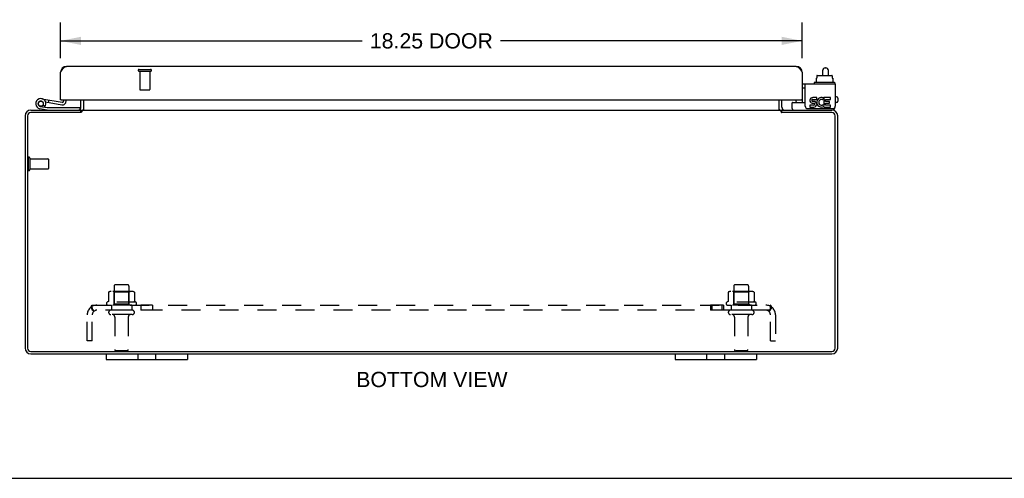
# Model space of a CAD drawing. Header units: inches. Extents: x 0 to 85, y 0 to 55.
# Tile 2 of 5: x 18.3 to 42.5, y 0 to 11.3. Entities that reach past the tile are written whole.
import ezdxf

# ---------------------------------------------------------------- set-up
doc = ezdxf.new("R2010")
doc.units = ezdxf.units.IN
doc.header["$LTSCALE"] = 4.675
doc.header["$MEASUREMENT"] = 0
doc.linetypes.add('HIDDEN', pattern=[0.2, 0.1, -0.1])
doc.layers.get('0').update_dxf_attribs({"linetype": 'CONTINUOUS'})
for name, color, linetype in [('02___PRT_ALL_AXES', 7, 'CONTINUOUS'), ('DEFAULT_2', 8, 'HIDDEN'), ('DIMENSIONS', 7, 'CONTINUOUS')]:
    doc.layers.add(name, color=color, linetype=linetype)
doc.styles.get("Standard").update_dxf_attribs({"font": 'arial.ttf'})
doc.dimstyles.new('DIMSTYLE_1', dxfattribs={"dimtxt": 0.375, "dimasz": 0.5, "dimexe": 0.09, "dimexo": 0.07, "dimgap": 0.0375, "dimtad": 0, "dimtih": 1, "dimtoh": 1, "dimzin": 4, "dimdsep": 46, "dimtxsty": 'Standard', "dimblk": '_FILLED', "dimblk1": '_FILLED', "dimblk2": '_FILLED', "dimcen": 0.09, "dimazin": 1, "dimtfac": 1, "dimtofl": 0, "dimtmove": 0, "dimatfit": 3, "dimldrblk": '_FILLED', "dimfxl": 1, "dimtolj": 1, "dimtzin": 4, "dimarcsym": 0})

# ---------------------------------------------------------------- blocks, each defined once
blk = doc.blocks.new('_FILLED')
at = {"color": 0, "linetype": 'ByBlock'}
blk.add_solid([(0, 0), (-1, 0.2), (-1, -0.2)], dxfattribs=at)
blk = doc.blocks.new('*D5')
at = {"layer": 'DIMENSIONS', "color": 2, "linetype": 'Continuous'}
for p, q in [((19.275, 10.338), (19.275, 11.212)), ((37.525, 10.338), (37.525, 11.212)), ((19.275, 10.762), (26.7, 10.762)), ((37.525, 10.762), (30.1, 10.762))]:
    blk.add_line(p, q, dxfattribs=at)
at = {"layer": 'DIMENSIONS', "color": 2, "linetype": 'Continuous', "xscale": 0.5, "yscale": 0.5, "zscale": 0.5, "rotation": 180}
blk.add_blockref('_FILLED', (19.275, 10.762), dxfattribs=at)
at = {"layer": 'DIMENSIONS', "color": 2, "linetype": 'Continuous', "xscale": 0.5, "yscale": 0.5, "zscale": 0.5}
blk.add_blockref('_FILLED', (37.525, 10.762), dxfattribs=at)
at = {"layer": 'DIMENSIONS', "color": 2, "linetype": 'Continuous', "insert": (28.4, 10.95), "char_height": 0.375, "width": 3.02509, "attachment_point": 2, "line_spacing_factor": 0.9}
blk.add_mtext('18.25 DOOR', dxfattribs=at)

msp = doc.modelspace()

# ---------------------------------------------------------------- linework, layer by layer
at = {"color": 3, "linetype": 'Continuous'}
for p, q in [((19.275, 9.308), (19.275, 9.988)), ((37.38, 10.133), (19.42, 10.133)), ((37.514, 10.006), (37.525, 9.988)), ((37.525, 9.988), (37.525, 9.308)), ((38.339, 9.698), (37.525, 9.698)), ((37.601, 9.154), (37.601, 9.698)), ((38.339, 9.698), (38.339, 9.154)), ((19.291, 9.308), (37.509, 9.308)), ((19.775, 9.13), (19.775, 9.308)), ((19.85, 9.076), (19.85, 9.308)), ((36.95, 9.308), (36.95, 9.076)), ((37.025, 9.13), (37.025, 9.308)), ((19.772, 8.997), (18.543, 8.997)), ((18.545, 9.06), (19.775, 9.06)), ((19.787, 9.007), (19.784, 9.005)), ((19.802, 9.06), (19.802, 9.019)), ((19.802, 9.06), (36.998, 9.06)), ((36.998, 9.06), (36.998, 9.019)), ((37.025, 9.06), (38.255, 9.06)), ((38.257, 8.997), (37.028, 8.997)), ((37.661, 9.094), (38.279, 9.094)), ((18.4, 8.915), (18.4, 3.205)), ((18.463, 8.917), (18.463, 3.203)), ((38.337, 3.203), (38.337, 8.917)), ((38.4, 3.205), (38.4, 8.915)), ((18.543, 3.123), (38.257, 3.123)), ((18.545, 3.06), (38.255, 3.06))]:
    msp.add_line(p, q, dxfattribs=at)
at = {"color": 7, "linetype": 'Continuous'}
for p, q in [((38.03, 9.913), (38.03, 10.037)), ((38.09, 10.097), (38.11, 10.097)), ((38.17, 9.913), (38.17, 10.037)), ((37.82, 9.728), (37.82, 9.708)), ((38.317, 9.738), (37.83, 9.738)), ((37.872, 9.845), (37.887, 9.845)), ((37.872, 9.845), (37.872, 9.738)), ((37.887, 9.903), (37.887, 9.845)), ((37.898, 9.913), (38.253, 9.913)), ((38.265, 9.903), (38.265, 9.845)), ((38.265, 9.845), (38.281, 9.845)), ((38.281, 9.845), (38.281, 9.738)), ((38.327, 9.728), (38.327, 9.708)), ((37.601, 9.594), (37.525, 9.594)), ((18.799, 9.28), (18.81, 9.278)), ((18.813, 9.338), (19.315, 9.25)), ((18.848, 9.244), (18.847, 9.244)), ((18.904, 9.261), (19.304, 9.191)), ((18.982, 9.247), (18.992, 9.307)), ((19.291, 9.308), (19.275, 9.308)), ((19.35, 9.308), (19.35, 9.279)), ((19.41, 9.279), (19.41, 9.308)), ((37.276, 9.1), (37.276, 9.238)), ((37.286, 9.248), (37.601, 9.248)), ((37.369, 9.308), (37.369, 9.276)), ((37.509, 9.308), (37.525, 9.308)), ((37.525, 9.308), (37.525, 9.248)), ((38.37, 9.386), (38.339, 9.386)), ((38.37, 9.246), (38.339, 9.246)), ((38.4, 9.356), (38.4, 9.276)), ((18.948, 9.06), (18.766, 9.092)), ((18.777, 9.151), (18.948, 9.12)), ((18.89, 9.143), (18.842, 9.177)), ((18.948, 9.12), (19.748, 9.12)), ((19.214, 9.124), (19.214, 9.12)), ((19.214, 9.124), (19.47, 9.124)), ((19.47, 9.124), (19.47, 9.12)), ((19.748, 9.12), (19.748, 9.075)), ((19.775, 9), (19.775, 9.06)), ((19.796, 9.017), (19.775, 9.043)), ((37.004, 9.017), (37.025, 9.043)), ((37.025, 9), (37.025, 9.06)), ((38.339, 9.14), (38.339, 9.154)), ((20.4, 3.06), (20.4, 2.925)), ((20.4, 2.925), (22.4, 2.925)), ((21.181, 2.925), (21.181, 3.06)), ((21.619, 2.925), (21.619, 3.06)), ((22.4, 3.06), (22.4, 2.925)), ((34.4, 3.06), (34.4, 2.925)), ((34.4, 2.925), (36.4, 2.925)), ((35.181, 2.925), (35.181, 3.06)), ((35.619, 2.925), (35.619, 3.06)), ((36.4, 3.06), (36.4, 2.925)), ((0, 0), (85, 0))]:
    msp.add_line(p, q, dxfattribs=at)
at = {"color": 3, "linetype": 'Continuous'}
for points in [[(19.275, 9.988), (19.286, 10.006), (19.292, 10.015), (19.297, 10.023), (19.303, 10.032), (19.309, 10.04), (19.314, 10.048), (19.32, 10.056), (19.325, 10.063), (19.331, 10.071), (19.336, 10.078), (19.342, 10.085), (19.348, 10.091), (19.353, 10.097), (19.359, 10.103), (19.364, 10.108), (19.37, 10.113), (19.375, 10.117), (19.381, 10.121), (19.387, 10.124), (19.392, 10.127), (19.398, 10.129), (19.403, 10.131), (19.409, 10.132), (19.414, 10.133), (19.42, 10.133)], [(37.38, 10.133), (37.386, 10.133), (37.391, 10.132), (37.397, 10.131), (37.402, 10.129), (37.408, 10.127), (37.414, 10.124), (37.419, 10.121), (37.425, 10.117), (37.43, 10.113), (37.436, 10.108), (37.441, 10.103), (37.447, 10.097), (37.453, 10.091), (37.458, 10.085), (37.464, 10.078), (37.469, 10.071), (37.475, 10.063), (37.48, 10.056), (37.486, 10.048), (37.492, 10.04), (37.497, 10.032), (37.503, 10.023), (37.508, 10.015), (37.514, 10.006)], [(19.749, 9.076), (19.749, 9.076), (19.75, 9.076), (19.75, 9.076), (19.751, 9.076), (19.751, 9.076), (19.752, 9.075), (19.753, 9.075), (19.754, 9.074), (19.755, 9.073), (19.757, 9.072), (19.758, 9.071), (19.761, 9.069)], [(19.761, 9.069), (19.762, 9.068), (19.763, 9.066), (19.765, 9.065), (19.766, 9.064), (19.768, 9.063), (19.769, 9.062), (19.77, 9.062), (19.772, 9.061), (19.773, 9.061), (19.774, 9.061), (19.775, 9.06)], [(19.784, 9.005), (19.782, 9.004), (19.781, 9.004), (19.78, 9.003), (19.779, 9.002), (19.778, 9.002), (19.777, 9.001), (19.776, 9), (19.775, 9), (19.774, 8.999), (19.773, 8.998), (19.772, 8.997)], [(19.802, 9.019), (19.801, 9.018), (19.8, 9.017), (19.799, 9.016), (19.798, 9.015), (19.797, 9.014), (19.796, 9.013), (19.795, 9.012), (19.794, 9.011), (19.793, 9.011), (19.792, 9.01), (19.791, 9.009), (19.79, 9.009), (19.789, 9.008), (19.788, 9.008), (19.787, 9.007)], [(19.835, 9.069), (19.832, 9.067), (19.831, 9.066), (19.83, 9.065), (19.829, 9.064), (19.828, 9.063), (19.827, 9.062), (19.826, 9.061), (19.825, 9.061), (19.824, 9.061), (19.823, 9.06), (19.822, 9.06)], [(19.838, 9.072), (19.837, 9.071), (19.836, 9.07), (19.835, 9.069)], [(19.85, 9.076), (19.849, 9.076), (19.848, 9.076), (19.847, 9.076), (19.846, 9.076), (19.845, 9.076), (19.844, 9.076), (19.843, 9.075), (19.841, 9.075), (19.84, 9.074), (19.839, 9.073), (19.838, 9.072)], [(36.95, 9.076), (36.951, 9.076), (36.952, 9.076), (36.953, 9.076), (36.954, 9.076), (36.955, 9.076), (36.956, 9.076), (36.958, 9.075), (36.959, 9.075), (36.96, 9.074), (36.961, 9.073), (36.962, 9.072)], [(36.962, 9.072), (36.963, 9.071), (36.965, 9.07), (36.966, 9.069), (36.968, 9.067)], [(36.968, 9.067), (36.969, 9.066), (36.97, 9.065), (36.971, 9.064), (36.972, 9.063), (36.973, 9.062), (36.974, 9.061), (36.975, 9.061), (36.976, 9.061), (36.977, 9.06), (36.978, 9.06)], [(36.998, 9.019), (36.999, 9.018), (37, 9.017), (37.001, 9.016), (37.002, 9.015), (37.003, 9.014), (37.004, 9.013), (37.005, 9.012), (37.006, 9.011), (37.007, 9.011), (37.008, 9.01), (37.009, 9.009), (37.01, 9.009), (37.011, 9.008), (37.012, 9.008), (37.013, 9.007), (37.016, 9.005)], [(37.016, 9.005), (37.017, 9.005), (37.018, 9.004), (37.019, 9.004), (37.02, 9.003), (37.021, 9.002), (37.022, 9.002), (37.023, 9.001), (37.024, 9), (37.025, 9), (37.026, 8.999), (37.027, 8.998), (37.028, 8.997)], [(37.042, 9.071), (37.04, 9.069), (37.038, 9.068), (37.037, 9.066), (37.035, 9.065), (37.034, 9.064), (37.032, 9.063), (37.031, 9.062), (37.03, 9.062), (37.028, 9.061), (37.027, 9.061), (37.026, 9.061), (37.025, 9.06)], [(37.051, 9.076), (37.051, 9.076), (37.051, 9.076), (37.05, 9.076), (37.049, 9.076), (37.049, 9.076), (37.048, 9.075), (37.047, 9.075), (37.046, 9.074), (37.045, 9.073), (37.043, 9.072), (37.042, 9.071)]]:
    msp.add_lwpolyline(points, dxfattribs=at)
at = {"color": 7, "linetype": 'Continuous'}
for points in [[(19.796, 9.017), (19.795, 9.016), (19.793, 9.015), (19.792, 9.013), (19.791, 9.012), (19.79, 9.01), (19.789, 9.008)], [(37.004, 9.017), (37.005, 9.016), (37.007, 9.015), (37.008, 9.013), (37.009, 9.012), (37.01, 9.01), (37.011, 9.008)]]:
    msp.add_lwpolyline(points, dxfattribs=at)
msp.add_circle((18.788, 9.216), 0.0625, dxfattribs=at)
at = {"color": 3, "linetype": 'Continuous'}
for centre, radius, start, end in [((19.42, 9.988), 0.145, 90, 180), ((37.38, 9.988), 0.145, 0, 90), ((19.291, 9.324), 0.0156, 180, 270), ((37.509, 9.324), 0.0156, 270, 360), ((18.545, 8.915), 0.145, 90, 180), ((18.543, 8.917), 0.08, 90, 180), ((19.705, 9.13), 0.07, 275.5414, 360), ((37.095, 9.13), 0.07, 180, 264.4586), ((37.661, 9.154), 0.06, 180, 270), ((38.255, 8.915), 0.145, 0, 90), ((38.257, 8.917), 0.08, 0, 90), ((38.279, 9.154), 0.06, 270, 360), ((18.545, 3.205), 0.145, 180, 270), ((18.543, 3.203), 0.08, 180, 270), ((38.255, 3.205), 0.145, 270, 360), ((38.257, 3.203), 0.08, 270, 360)]:
    msp.add_arc(centre, radius, start, end, dxfattribs=at)
at = {"color": 7, "linetype": 'Continuous'}
for centre, radius, start, end in [((38.09, 10.037), 0.06, 90, 180), ((38.11, 10.037), 0.06, 0, 90), ((37.83, 9.728), 0.01, 90, 180), ((37.83, 9.708), 0.01, 180, 270), ((38.317, 9.728), 0.01, 0, 90), ((38.317, 9.708), 0.01, 270, 360), ((18.788, 9.216), 0.125, 318.1687, 260), ((18.788, 9.216), 0.0659, 324.5216, 259.9962), ((18.788, 9.216), 0.065, 80, 25.8116), ((19.32, 9.279), 0.09, 260, 360), ((19.32, 9.279), 0.03, 260, 360), ((37.286, 9.238), 0.01, 90, 180), ((37.399, 9.276), 0.03, 180, 249.2883), ((37.585, 9.276), 0.03, 290.9567, 302.6248), ((38.37, 9.356), 0.03, 0, 90), ((38.37, 9.276), 0.03, 270, 360), ((19.705, 9.13), 0.145, 308.7549, 311.9882), ((19.705, 9.13), 0.145, 336.1322, 360), ((37.095, 9.13), 0.145, 180, 203.8678), ((37.095, 9.13), 0.145, 228.0118, 231.2451), ((37.316, 9.1), 0.04, 180, 270), ((38.259, 9.14), 0.08, 270, 360)]:
    msp.add_arc(centre, radius, start, end, dxfattribs=at)
for centre, major_axis, ratio, start_param, end_param in [((37.898, 9.903), (0.0111, 0), 0.898834, 1.570796, 3.141593), ((38.253, 9.903), (0.0113, 0), 0.88616, 0, 1.570796)]:
    msp.add_ellipse(centre, major_axis=major_axis, ratio=ratio, start_param=start_param, end_param=end_param, dxfattribs=at)
at = {"layer": '02___PRT_ALL_AXES', "color": 8, "linetype": 'HIDDEN'}
for p, q in [((21.226, 10.015), (21.226, 9.568)), ((21.226, 10.015), (21.474, 10.015)), ((21.474, 10.015), (21.474, 9.568)), ((18.518, 7.859), (18.518, 7.611)), ((18.518, 7.859), (18.965, 7.859)), ((18.518, 7.611), (18.965, 7.611)), ((20.592, 4.73), (20.592, 4.135)), ((20.958, 4.73), (20.958, 4.135)), ((35.842, 4.73), (35.842, 4.135)), ((36.208, 4.73), (36.208, 4.135)), ((21.131, 4.33), (20.419, 4.33)), ((20.441, 4.26), (20.525, 4.26)), ((20.525, 4.26), (20.525, 4.135)), ((21.025, 4.26), (20.525, 4.26)), ((21.025, 4.135), (20.525, 4.135)), ((21.025, 4.26), (21.025, 4.135)), ((21.025, 4.26), (21.109, 4.26)), ((21.253, 4.26), (21.253, 4.135)), ((21.534, 4.26), (21.253, 4.26)), ((21.534, 4.135), (21.253, 4.135)), ((21.534, 4.26), (21.534, 4.135)), ((35.586, 4.26), (35.266, 4.26)), ((35.266, 4.26), (35.266, 4.135)), ((35.586, 4.135), (35.266, 4.135)), ((35.305, 4.26), (35.305, 4.135)), ((35.547, 4.26), (35.547, 4.135)), ((35.586, 4.26), (35.586, 4.135)), ((36.381, 4.33), (35.669, 4.33)), ((35.691, 4.26), (35.775, 4.26)), ((36.275, 4.26), (35.775, 4.26)), ((35.775, 4.26), (35.775, 4.135)), ((36.275, 4.135), (35.775, 4.135)), ((36.275, 4.26), (36.359, 4.26)), ((36.275, 4.26), (36.275, 4.135)), ((20.609, 3.967), (20.609, 3.165)), ((20.941, 3.967), (20.941, 3.165)), ((35.859, 3.967), (35.859, 3.165)), ((36.191, 3.967), (36.191, 3.165))]:
    msp.add_line(p, q, dxfattribs=at)
at = {"layer": '02___PRT_ALL_AXES', "color": 3, "linetype": 'Continuous'}
for p, q in [((37.769, 9.229), (37.82, 9.229)), ((37.885, 9.366), (37.785, 9.366)), ((37.785, 9.32), (37.885, 9.32)), ((37.816, 9.273), (37.785, 9.273)), ((37.885, 9.32), (37.885, 9.366)), ((38.029, 9.314), (38.047, 9.357)), ((38.225, 9.366), (38.055, 9.366)), ((38.055, 9.366), (38.055, 9.173)), ((38.102, 9.32), (38.225, 9.32)), ((38.102, 9.273), (38.102, 9.32)), ((38.202, 9.273), (38.102, 9.273)), ((38.102, 9.229), (38.202, 9.229)), ((38.102, 9.181), (38.102, 9.229)), ((38.202, 9.229), (38.202, 9.273)), ((38.225, 9.32), (38.225, 9.366)), ((37.816, 9.181), (37.715, 9.181)), ((37.715, 9.181), (37.715, 9.134)), ((37.715, 9.134), (37.816, 9.134)), ((38.055, 9.173), (38.041, 9.193)), ((38.055, 9.148), (38.055, 9.134)), ((38.055, 9.134), (38.225, 9.134)), ((38.225, 9.181), (38.102, 9.181)), ((38.225, 9.134), (38.225, 9.181))]:
    msp.add_line(p, q, dxfattribs=at)
for centre, radius, start, end in [((37.785, 9.297), 0.0696, 90, 257.4177), ((37.785, 9.297), 0.0232, 90, 270.0485), ((37.816, 9.204), 0.0696, 270, 90), ((37.812, 9.203), 0.0267, 353.4285, 71.7628), ((38.001, 9.25), 0.116, 66.5966, 251.8791), ((38.001, 9.25), 0.0696, 66.5966, 305.1122), ((37.816, 9.204), 0.0232, 270, 351.2295), ((38.001, 9.248), 0.114, 251.4199, 296.1963), ((38.001, 9.25), 0.116, 295.737, 297.8532)]:
    msp.add_arc(centre, radius, start, end, dxfattribs=at)
at = {"layer": '02___PRT_ALL_AXES', "color": 8, "linetype": 'HIDDEN'}
for centre, radius, start, end in [((20.441, 4.299), 0.0384, 124.4497, 270), ((20.775, 3.73), 0.698, 117.6814, 120.6631), ((20.775, 3.73), 0.698, 59.3369, 62.3186), ((21.109, 4.299), 0.0384, 270, 55.5503), ((35.691, 4.299), 0.0384, 124.4497, 270), ((36.025, 3.73), 0.698, 117.6814, 120.6631), ((36.025, 3.73), 0.698, 59.3369, 62.3186), ((36.359, 4.299), 0.0384, 270, 55.5503)]:
    msp.add_arc(centre, radius, start, end, dxfattribs=at)
at = {"layer": 'DEFAULT_2', "color": 8, "linetype": 'HIDDEN'}
for p, q in [((21.208, 10.058), (21.492, 10.058)), ((21.208, 10.015), (21.492, 10.015)), ((21.236, 9.558), (21.464, 9.558)), ((18.475, 7.877), (18.475, 7.593)), ((18.518, 7.877), (18.518, 7.593)), ((18.975, 7.849), (18.975, 7.621)), ((20.928, 4.76), (20.622, 4.76)), ((36.178, 4.76), (35.872, 4.76)), ((20.456, 4.575), (20.456, 4.357)), ((21.031, 4.596), (20.519, 4.596)), ((20.592, 4.576), (20.572, 4.596)), ((20.592, 4.28), (20.592, 4.576)), ((20.959, 4.576), (20.592, 4.576)), ((20.959, 4.576), (20.979, 4.596)), ((20.959, 4.28), (20.959, 4.576)), ((21.094, 4.575), (21.094, 4.357)), ((35.706, 4.575), (35.706, 4.357)), ((36.281, 4.596), (35.769, 4.596)), ((35.842, 4.576), (35.822, 4.596)), ((36.209, 4.576), (35.842, 4.576)), ((35.842, 4.28), (35.842, 4.576)), ((36.209, 4.576), (36.229, 4.596)), ((36.209, 4.28), (36.209, 4.576)), ((36.344, 4.575), (36.344, 4.357)), ((20.018, 4.206), (20.097, 4.11)), ((20.056, 4.135), (20.056, 4.26)), ((20.056, 4.26), (36.744, 4.26)), ((36.744, 4.135), (20.056, 4.135)), ((20.059, 4.181), (20.059, 4.182)), ((20.059, 4.179), (20.059, 4.181)), ((20.06, 4.178), (20.059, 4.179)), ((20.06, 4.177), (20.06, 4.178)), ((20.06, 4.175), (20.06, 4.177)), ((20.061, 4.174), (20.06, 4.175)), ((20.061, 4.173), (20.061, 4.174)), ((20.062, 4.171), (20.061, 4.173)), ((20.062, 4.17), (20.062, 4.171)), ((20.063, 4.168), (20.062, 4.17)), ((20.063, 4.167), (20.063, 4.168)), ((20.064, 4.165), (20.063, 4.167)), ((20.064, 4.164), (20.064, 4.165)), ((20.065, 4.162), (20.064, 4.164)), ((20.065, 4.161), (20.065, 4.162)), ((20.066, 4.159), (20.065, 4.161)), ((20.067, 4.157), (20.066, 4.159)), ((20.067, 4.156), (20.067, 4.157)), ((20.084, 4.117), (20.079, 4.122)), ((20.592, 4.28), (20.572, 4.26)), ((20.959, 4.28), (20.592, 4.28)), ((20.959, 4.28), (20.979, 4.26)), ((35.842, 4.28), (35.822, 4.26)), ((36.209, 4.28), (35.842, 4.28)), ((36.209, 4.28), (36.229, 4.26)), ((36.782, 4.206), (36.703, 4.11)), ((36.723, 4.135), (36.724, 4.136)), ((36.728, 4.144), (36.727, 4.142)), ((36.729, 4.147), (36.728, 4.145)), ((36.728, 4.145), (36.728, 4.144)), ((36.73, 4.148), (36.729, 4.147)), ((36.731, 4.151), (36.73, 4.149)), ((36.73, 4.149), (36.73, 4.148)), ((36.732, 4.153), (36.731, 4.151)), ((36.736, 4.164), (36.735, 4.163)), ((36.735, 4.163), (36.735, 4.161)), ((36.737, 4.166), (36.736, 4.164)), ((36.738, 4.169), (36.737, 4.167)), ((36.737, 4.167), (36.737, 4.166)), ((36.739, 4.172), (36.738, 4.171)), ((36.738, 4.171), (36.738, 4.169)), ((36.74, 4.175), (36.739, 4.173)), ((36.739, 4.173), (36.739, 4.172)), ((36.741, 4.179), (36.74, 4.178)), ((36.74, 4.178), (36.74, 4.176)), ((36.74, 4.176), (36.74, 4.175)), ((36.742, 4.183), (36.741, 4.182)), ((36.741, 4.182), (36.741, 4.18)), ((36.741, 4.18), (36.741, 4.179)), ((36.743, 4.188), (36.742, 4.187)), ((36.742, 4.187), (36.742, 4.185)), ((36.742, 4.185), (36.742, 4.184)), ((36.742, 4.184), (36.742, 4.183)), ((36.744, 4.135), (36.744, 4.26)), ((19.931, 3.385), (19.931, 4.023)), ((20.056, 3.385), (20.056, 4.023)), ((21.04, 4.029), (20.511, 4.029)), ((36.29, 4.029), (35.761, 4.029)), ((36.744, 3.385), (36.744, 4.023)), ((36.869, 4.023), (36.869, 3.385)), ((20.056, 3.385), (19.931, 3.385)), ((36.744, 3.385), (36.869, 3.385)), ((20.911, 3.135), (20.639, 3.135)), ((36.161, 3.135), (35.889, 3.135))]:
    msp.add_line(p, q, dxfattribs=at)
for points in [[(20.462, 4.584), (20.461, 4.583), (20.459, 4.582), (20.458, 4.581), (20.457, 4.58), (20.457, 4.578), (20.456, 4.576), (20.456, 4.575)], [(21.088, 4.584), (21.089, 4.583), (21.091, 4.582), (21.092, 4.581), (21.093, 4.58), (21.093, 4.578), (21.094, 4.576), (21.094, 4.575)], [(35.712, 4.584), (35.711, 4.583), (35.709, 4.582), (35.708, 4.581), (35.707, 4.58), (35.707, 4.578), (35.706, 4.576), (35.706, 4.575)], [(36.338, 4.584), (36.339, 4.583), (36.341, 4.582), (36.342, 4.581), (36.343, 4.58), (36.343, 4.578), (36.344, 4.576), (36.344, 4.575)], [(20.018, 4.206), (20.019, 4.208), (20.021, 4.21), (20.023, 4.212), (20.025, 4.214), (20.026, 4.217), (20.028, 4.22), (20.029, 4.223), (20.031, 4.226), (20.032, 4.229), (20.034, 4.232)], [(20.034, 4.232), (20.036, 4.238), (20.038, 4.241), (20.039, 4.244), (20.04, 4.247), (20.042, 4.249), (20.043, 4.252), (20.045, 4.254), (20.046, 4.256), (20.048, 4.257), (20.05, 4.258), (20.051, 4.259), (20.053, 4.26), (20.054, 4.26), (20.055, 4.26), (20.056, 4.26)], [(20.056, 4.195), (20.056, 4.195), (20.056, 4.195), (20.056, 4.195), (20.056, 4.195), (20.056, 4.195), (20.056, 4.195), (20.056, 4.195), (20.056, 4.194), (20.056, 4.194), (20.056, 4.194), (20.056, 4.193), (20.056, 4.193), (20.056, 4.192), (20.056, 4.192)], [(20.059, 4.182), (20.058, 4.183), (20.058, 4.184), (20.058, 4.185), (20.058, 4.185), (20.058, 4.186), (20.058, 4.187), (20.058, 4.187), (20.057, 4.188), (20.057, 4.188), (20.057, 4.189), (20.057, 4.19), (20.057, 4.19), (20.057, 4.191), (20.057, 4.191), (20.057, 4.192), (20.057, 4.192), (20.057, 4.193), (20.056, 4.193), (20.056, 4.194), (20.056, 4.194), (20.056, 4.194), (20.056, 4.195), (20.056, 4.195)], [(20.079, 4.122), (20.077, 4.124), (20.075, 4.125), (20.073, 4.127), (20.071, 4.128), (20.069, 4.13), (20.067, 4.131), (20.065, 4.132), (20.064, 4.133), (20.062, 4.134), (20.06, 4.135), (20.059, 4.135), (20.058, 4.135), (20.056, 4.135)], [(20.079, 4.132), (20.079, 4.131), (20.079, 4.131), (20.079, 4.131), (20.079, 4.132), (20.079, 4.132), (20.079, 4.132), (20.079, 4.132), (20.079, 4.133), (20.078, 4.133), (20.078, 4.133), (20.078, 4.134), (20.078, 4.134), (20.077, 4.135), (20.077, 4.135), (20.077, 4.136), (20.076, 4.136), (20.076, 4.137), (20.076, 4.137), (20.076, 4.138), (20.075, 4.138), (20.075, 4.139), (20.075, 4.14), (20.074, 4.14), (20.074, 4.141), (20.074, 4.142), (20.073, 4.142), (20.073, 4.143), (20.073, 4.144), (20.072, 4.144), (20.072, 4.145), (20.071, 4.146), (20.071, 4.147), (20.071, 4.147), (20.07, 4.148), (20.07, 4.149), (20.07, 4.15), (20.069, 4.151), (20.069, 4.151), (20.069, 4.152), (20.068, 4.153), (20.068, 4.154), (20.068, 4.155), (20.067, 4.156)], [(20.077, 4.135), (20.077, 4.135), (20.077, 4.134), (20.077, 4.134), (20.078, 4.134), (20.078, 4.133), (20.078, 4.133), (20.078, 4.133), (20.079, 4.132), (20.079, 4.132), (20.079, 4.132), (20.079, 4.132), (20.079, 4.132)], [(20.456, 4.357), (20.456, 4.356), (20.456, 4.354), (20.456, 4.354), (20.455, 4.353), (20.455, 4.352), (20.455, 4.351), (20.454, 4.351), (20.454, 4.351), (20.453, 4.35), (20.453, 4.35), (20.453, 4.349), (20.453, 4.349), (20.452, 4.349), (20.452, 4.349), (20.452, 4.349), (20.451, 4.348), (20.451, 4.348), (20.451, 4.348)], [(21.099, 4.348), (21.099, 4.348), (21.099, 4.348), (21.098, 4.349), (21.098, 4.349), (21.098, 4.349), (21.098, 4.349), (21.097, 4.349), (21.097, 4.35), (21.097, 4.35), (21.096, 4.351), (21.096, 4.351), (21.096, 4.351), (21.095, 4.352), (21.095, 4.353), (21.095, 4.354), (21.094, 4.354), (21.094, 4.356), (21.094, 4.357)], [(35.706, 4.357), (35.706, 4.356), (35.706, 4.354), (35.706, 4.354), (35.705, 4.353), (35.705, 4.352), (35.705, 4.351), (35.704, 4.351), (35.704, 4.351), (35.703, 4.35), (35.703, 4.35), (35.703, 4.349), (35.703, 4.349), (35.702, 4.349), (35.702, 4.349), (35.702, 4.349), (35.701, 4.348), (35.701, 4.348), (35.701, 4.348)], [(36.349, 4.348), (36.349, 4.348), (36.349, 4.348), (36.348, 4.349), (36.348, 4.349), (36.348, 4.349), (36.348, 4.349), (36.347, 4.349), (36.347, 4.35), (36.347, 4.35), (36.346, 4.351), (36.346, 4.351), (36.346, 4.351), (36.345, 4.352), (36.345, 4.353), (36.345, 4.354), (36.344, 4.354), (36.344, 4.356), (36.344, 4.357)], [(36.716, 4.117), (36.721, 4.122), (36.723, 4.124), (36.725, 4.125), (36.727, 4.127), (36.729, 4.128), (36.731, 4.13), (36.733, 4.131), (36.735, 4.132), (36.736, 4.133), (36.738, 4.134), (36.74, 4.135), (36.741, 4.135), (36.743, 4.135), (36.744, 4.135)], [(36.727, 4.142), (36.726, 4.141), (36.726, 4.141), (36.726, 4.14), (36.725, 4.139), (36.725, 4.139), (36.725, 4.138), (36.725, 4.138), (36.724, 4.137), (36.724, 4.137), (36.724, 4.136), (36.723, 4.136), (36.723, 4.135), (36.723, 4.135), (36.723, 4.134), (36.722, 4.134), (36.722, 4.134), (36.722, 4.133), (36.722, 4.133), (36.721, 4.132), (36.721, 4.132), (36.721, 4.132), (36.721, 4.132), (36.721, 4.132)], [(36.721, 4.132), (36.721, 4.131), (36.721, 4.131), (36.721, 4.131), (36.721, 4.132), (36.721, 4.132), (36.721, 4.132), (36.721, 4.132), (36.721, 4.132), (36.722, 4.133), (36.722, 4.133), (36.722, 4.133), (36.722, 4.133), (36.723, 4.134), (36.723, 4.134), (36.723, 4.135), (36.723, 4.135)], [(36.735, 4.161), (36.734, 4.159), (36.734, 4.158), (36.734, 4.157), (36.733, 4.157), (36.733, 4.156), (36.733, 4.155), (36.732, 4.154), (36.732, 4.153), (36.732, 4.153)], [(36.744, 4.195), (36.744, 4.195), (36.744, 4.195), (36.744, 4.195), (36.744, 4.195), (36.744, 4.194), (36.744, 4.194), (36.744, 4.194), (36.744, 4.193), (36.744, 4.193), (36.744, 4.193), (36.743, 4.192), (36.743, 4.192), (36.743, 4.191), (36.743, 4.191), (36.743, 4.19), (36.743, 4.19), (36.743, 4.189), (36.743, 4.189), (36.743, 4.188), (36.743, 4.188)], [(36.764, 4.238), (36.762, 4.241), (36.761, 4.244), (36.76, 4.247), (36.758, 4.249), (36.757, 4.252), (36.755, 4.254), (36.754, 4.256), (36.752, 4.257), (36.75, 4.258), (36.749, 4.259), (36.747, 4.26), (36.746, 4.26), (36.745, 4.26), (36.744, 4.26)], [(36.744, 4.192), (36.744, 4.193), (36.744, 4.193), (36.744, 4.193), (36.744, 4.194), (36.744, 4.194), (36.744, 4.194), (36.744, 4.195), (36.744, 4.195), (36.744, 4.195), (36.744, 4.195), (36.744, 4.195)], [(36.782, 4.206), (36.781, 4.208), (36.779, 4.21), (36.777, 4.212), (36.776, 4.214), (36.774, 4.217), (36.772, 4.22), (36.771, 4.223), (36.769, 4.226), (36.768, 4.229), (36.767, 4.232), (36.764, 4.238)], [(20.097, 4.11), (20.097, 4.11), (20.096, 4.109), (20.095, 4.109), (20.095, 4.109), (20.094, 4.11), (20.093, 4.11), (20.092, 4.11), (20.091, 4.111), (20.09, 4.112), (20.089, 4.113), (20.088, 4.114), (20.086, 4.115), (20.085, 4.116), (20.084, 4.117)], [(36.703, 4.11), (36.703, 4.11), (36.704, 4.109), (36.705, 4.109), (36.705, 4.109), (36.706, 4.11), (36.707, 4.11), (36.708, 4.11), (36.709, 4.111), (36.71, 4.112), (36.711, 4.113), (36.712, 4.114), (36.714, 4.115), (36.715, 4.116), (36.716, 4.117)]]:
    msp.add_lwpolyline(points, dxfattribs=at)
for centre, radius, start, end in [((21.208, 10.037), 0.0215, 90, 270), ((21.492, 10.037), 0.0215, 270, 90), ((21.236, 9.568), 0.01, 180, 270), ((21.464, 9.568), 0.01, 270, 360), ((18.497, 7.877), 0.0215, 0, 180), ((18.965, 7.849), 0.01, 0, 90), ((18.497, 7.593), 0.0215, 180, 360), ((18.965, 7.621), 0.01, 270, 360), ((20.622, 4.73), 0.03, 90, 180), ((20.928, 4.73), 0.03, 0, 90), ((35.872, 4.73), 0.03, 90, 180), ((36.178, 4.73), 0.03, 0, 90), ((20.519, 4.455), 0.141, 90, 113.95), ((21.031, 4.455), 0.141, 66.05, 90), ((35.769, 4.455), 0.141, 90, 113.95), ((36.281, 4.455), 0.141, 66.05, 90), ((20.168, 4.023), 0.237, 90, 180), ((20.168, 4.023), 0.112, 90, 180), ((20.511, 4.082), 0.053, 90, 270), ((21.04, 4.082), 0.053, 270, 90), ((35.761, 4.082), 0.053, 90, 270), ((36.29, 4.082), 0.053, 270, 90), ((36.632, 4.023), 0.237, 0, 90), ((36.632, 4.023), 0.112, 0, 90), ((20.547, 3.967), 0.0625, 0, 90), ((21.004, 3.967), 0.0625, 90, 180), ((35.797, 3.967), 0.0625, 0, 90), ((36.254, 3.967), 0.0625, 90, 180), ((20.639, 3.165), 0.03, 180, 270), ((20.911, 3.165), 0.03, 270, 360), ((35.889, 3.165), 0.03, 180, 270), ((36.161, 3.165), 0.03, 270, 360)]:
    msp.add_arc(centre, radius, start, end, dxfattribs=at)

# ---------------------------------------------------------------- texts
at = {"layer": 'DIMENSIONS', "color": 2, "linetype": 'Continuous', "insert": (28.413, 2.619), "char_height": 0.375, "width": 3.71654, "attachment_point": 2, "line_spacing_factor": 0.9}
msp.add_mtext('BOTTOM VIEW', dxfattribs=at)

# ---------------------------------------------------------------- dimensions: what is measured, and where the dimension line sits
at = {"layer": 'DIMENSIONS', "color": 2, "linetype": 'Continuous'}
dim = msp.add_linear_dim(base=(37.525, 10.762), p1=(19.275, 11.282), p2=(37.525, 11.282), text='<> DOOR', dimstyle='DIMSTYLE_1', dxfattribs=at)
dim.commit()
dim.dimension.update_dxf_attribs({"geometry": '*D5', "text_midpoint": (28.4, 10.762), "dimtype": 160})

doc.saveas('drawing.dxf')
